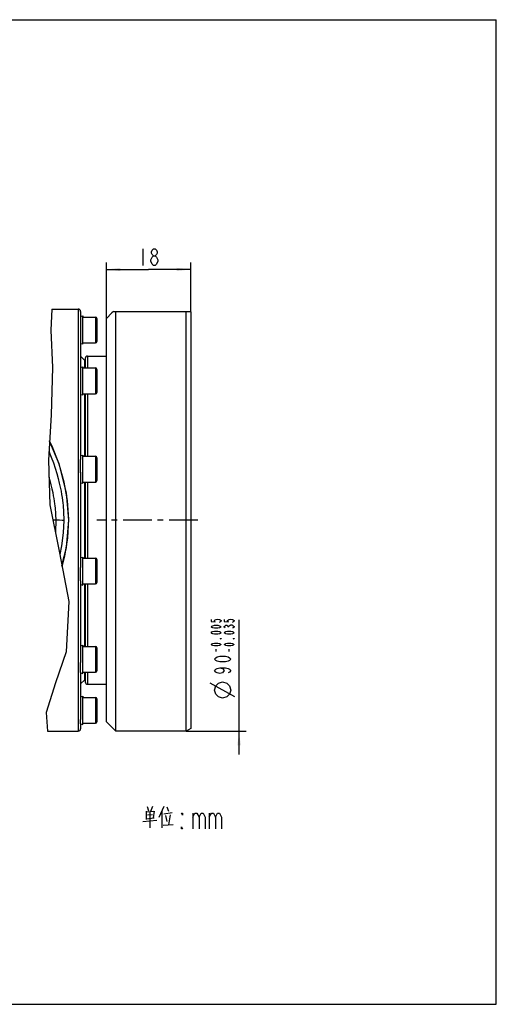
# Model space of a CAD drawing. Header units: millimetres. Extents: x 0 to 297, y 0 to 210.
# Tile 3 of 3: x 195 to 297, y 0 to 210. Entities that reach past the tile are written whole.
import ezdxf

# ---------------------------------------------------------------- set-up
doc = ezdxf.new("R2010")
doc.units = ezdxf.units.MM
doc.header["$LTSCALE"] = 16.335
doc.linetypes.add('CENTER', pattern=[0.6, 0.375, -0.075, 0.075, -0.075])
doc.layers.get('0').update_dxf_attribs({"linetype": 'CONTINUOUS'})
for name, color, linetype in [('304102000211DXF_CONTINUOUS_LINE', 7, 'CONTINUOUS'), ('304102000212DXF_CONTINUOUS_LINE', 7, 'CONTINUOUS'), ('304104000648_DXF_AXIS', 7, 'CONTINUOUS'), ('304104000648DXF_CONTINUOUS_LINE', 7, 'CONTINUOUS'), ('304302000095DXF_CONTINUOUS_LINE', 7, 'CONTINUOUS'), ('501023000061DXF_CONTINUOUS_LINE', 7, 'CONTINUOUS'), ('501023000094DXF_CONTINUOUS_LINE', 7, 'CONTINUOUS'), ('604006000009DXF_CONTINUOUS_LINE', 7, 'CONTINUOUS'), ('末端法兰_DXF_DIMENSION', 7, 'CONTINUOUS'), ('末端法兰_DXF_FORMAT', 7, 'CONTINUOUS'), ('末端法兰_DXF_TEXT', 7, 'CONTINUOUS')]:
    doc.layers.add(name, color=color, linetype=linetype)
doc.styles.get("Standard").update_dxf_attribs({"font": 'txt', "width": 0.7})
doc.dimstyles.new('DIMSTYLE_1', dxfattribs={"dimtxt": 3.5, "dimasz": 3, "dimexe": 1.5, "dimexo": 0, "dimgap": 0.875, "dimtad": 1, "dimdsep": 46, "dimtxsty": 'Standard', "dimblk": '_FILLED', "dimblk1": '_FILLED', "dimblk2": '_FILLED', "dimcen": 0.09, "dimclrt": 5, "dimazin": 2, "dimtp": 0.2, "dimtm": 0.2, "dimtfac": 1, "dimtofl": 0, "dimtmove": 0, "dimatfit": 3, "dimldrblk": '_FILLED', "dimfxl": 0, "dimtolj": 1, "dimarcsym": 0})

# ---------------------------------------------------------------- blocks, each defined once
blk = doc.blocks.new('_FILLED')
at = {"color": 0, "linetype": 'ByBlock'}
blk.add_solid([(0, 0), (-1, 0.117), (-1, -0.117)], dxfattribs=at)
blk = doc.blocks.new('*D1')
at = {"layer": '末端法兰_DXF_DIMENSION', "color": 2, "linetype": 'Continuous', "transparency": 16777216}
for p, q in [((213.88, 146.27), (213.88, 158.23)), ((231.88, 147.69), (231.88, 158.23)), ((213.88, 156.73), (222.88, 156.73)), ((231.88, 156.73), (222.88, 156.73))]:
    blk.add_line(p, q, dxfattribs=at)
at = {"layer": '末端法兰_DXF_DIMENSION', "color": 2, "linetype": 'Continuous', "transparency": 16777216, "xscale": 3, "yscale": 3, "zscale": 3, "rotation": 180}
blk.add_blockref('_FILLED', (213.88, 156.73), dxfattribs=at)
at = {"layer": '末端法兰_DXF_DIMENSION', "color": 2, "linetype": 'Continuous', "transparency": 16777216, "xscale": 3, "yscale": 3, "zscale": 3}
blk.add_blockref('_FILLED', (231.88, 156.73), dxfattribs=at)

msp = doc.modelspace()

# ---------------------------------------------------------------- linework, layer by layer
at = {"color": 2, "linetype": 'Continuous'}
for p, q in [((202.2349, 148.2657), (202.057, 143.7668)), ((202.057, 143.7668), (202.4329, 135.8455)), ((202.4329, 135.8455), (202.1356, 125.7271)), ((202.1356, 125.7271), (201.527, 116.0382)), ((201.527, 116.0382), (201.8225, 106.5456)), ((201.8225, 106.5456), (203.8704, 96.3138)), ((203.8704, 96.3138), (205.8602, 85.9116)), ((205.8602, 85.9116), (205.2815, 75.211)), ((205.2815, 75.211), (203.0609, 68.5948)), ((203.0609, 68.5948), (201.0724, 62.2217)), ((201.0724, 62.2217), (201.3093, 58.2657))]:
    msp.add_line(p, q, dxfattribs=at)
at = {"layer": '304102000211DXF_CONTINUOUS_LINE', "color": 7, "linetype": 'Continuous'}
msp.add_lwpolyline([(204.3885, 93.6051), (205.3665, 97.4263), (205.8826, 103.2554), (205.3945, 109.0941), (203.8374, 115.2779), (201.7846, 120.1392)], dxfattribs=at)
at = {"layer": '304102000212DXF_CONTINUOUS_LINE', "color": 9, "linetype": 'Continuous'}
for p, q in [((203.0977, 103.2657), (202.479, 103.2657)), ((204.3283, 97.785), (203.9419, 95.9399))]:
    msp.add_line(p, q, dxfattribs=at)
at = {"layer": '304102000212DXF_CONTINUOUS_LINE', "color": 7, "linetype": 'Continuous'}
msp.add_lwpolyline([(204.4332, 93.3714), (205.0338, 95.5882), (205.6791, 99.5138), (205.8814, 103.4933), (205.6119, 107.4779), (204.9123, 111.3686), (203.8324, 115.1677), (202.3501, 119.0194), (201.7869, 120.1758)], dxfattribs=at)
at = {"layer": '304102000212DXF_CONTINUOUS_LINE', "color": 9, "linetype": 'Continuous'}
for points in [[(201.6468, 117.9443), (202.1391, 116.7207), (202.5926, 115.4901), (202.9866, 114.3182), (203.3268, 113.2037), (203.6161, 112.1533), (203.858, 111.175), (204.0567, 110.2754), (204.2175, 109.4577), (204.3458, 108.7213), (204.4474, 108.0615), (204.528, 107.4676), (204.5926, 106.9242), (204.6451, 106.4159), (204.6876, 105.9356), (204.7208, 105.4886), (204.7458, 105.0801), (204.7644, 104.7032), (204.7779, 104.3465), (204.7875, 103.9872), (204.7933, 103.6054), (204.7944, 103.1861)], [(201.6391, 112.4377), (201.8437, 111.7149), (202.0813, 110.7888), (202.2784, 109.9382), (202.4397, 109.1657), (202.5704, 108.4704), (202.6756, 107.8481), (202.7607, 107.2885), (202.8305, 106.7772), (202.8887, 106.2995), (202.9374, 105.8487), (202.9773, 105.4295), (203.009, 105.0465), (203.0343, 104.6931), (203.0548, 104.3583), (203.0719, 104.0207), (203.0864, 103.6614), (203.0977, 103.2657)], [(203.0977, 103.2657), (203.0526, 100.7613), (203.0287, 100.5191)], [(204.7944, 103.1861), (204.4563, 103.214), (203.8827, 103.241), (203.0977, 103.2657)], [(204.7944, 103.1861), (204.6765, 100.5495), (204.3283, 97.785)]]:
    msp.add_lwpolyline(points, dxfattribs=at)
at = {"layer": '304104000648_DXF_AXIS', "color": 7, "linetype": 'CENTER'}
msp.add_line((233.3676, 103.2657), (211.8826, 103.2657), dxfattribs=at)
at = {"layer": '304104000648DXF_CONTINUOUS_LINE', "color": 7, "linetype": 'Continuous'}
for p, q in [((213.8826, 146.2657), (215.0826, 147.4657)), ((215.0826, 147.4657), (215.0833, 147.4657)), ((215.3833, 147.7657), (215.0833, 147.4657)), ((215.3833, 147.7657), (231.7474, 147.7657)), ((215.8826, 58.2657), (215.8826, 147.7657)), ((230.8826, 58.2657), (230.8826, 147.7657)), ((231.8826, 147.6877), (231.7474, 147.7657)), ((231.8826, 147.6877), (231.8826, 58.8431)), ((213.8826, 60.2661), (213.8826, 146.2654)), ((213.8826, 60.2658), (215.8826, 58.2657)), ((231.8826, 58.8431), (230.8826, 58.2657)), ((230.8826, 58.2657), (215.8826, 58.2657))]:
    msp.add_line(p, q, dxfattribs=at)
at = {"layer": '304302000095DXF_CONTINUOUS_LINE', "color": 7, "linetype": 'Continuous'}
for p, q in [((202.2349, 148.2657), (207.8826, 148.2657)), ((208.3826, 147.7657), (208.3826, 146.7154)), ((208.3826, 145.7978), (208.3826, 135.7675)), ((208.3826, 138.2157), (209.2826, 137.3157)), ((209.2826, 135.7142), (209.2826, 137.3157)), ((209.3826, 137.7657), (209.3826, 135.7142)), ((209.8826, 138.2657), (213.8826, 138.2657)), ((208.3826, 133.6248), (208.3826, 116.2226)), ((209.2826, 116.8861), (209.2826, 130.2142)), ((209.3826, 130.2142), (209.3826, 116.8861)), ((208.3826, 113.4805), (208.3826, 93.1892)), ((209.2826, 95.1453), (209.2826, 111.3861)), ((209.3826, 111.3861), (209.3826, 95.1453)), ((208.3826, 90.3079), (208.3826, 72.9075)), ((209.2826, 76.3173), (209.2826, 89.6453)), ((209.3826, 89.6453), (209.3826, 76.3173)), ((208.3826, 70.7639), (208.3826, 60.7337)), ((209.2826, 69.2157), (209.2826, 70.8173)), ((209.3826, 70.8173), (209.3826, 68.7657)), ((208.3826, 68.3157), (209.2826, 69.2157)), ((209.8826, 68.2657), (213.8826, 68.2657)), ((208.3826, 59.8161), (208.3826, 58.7657)), ((201.3093, 58.2657), (207.8826, 58.2657))]:
    msp.add_line(p, q, dxfattribs=at)
at = {"layer": '304302000095DXF_CONTINUOUS_LINE', "color": 9, "linetype": 'Continuous'}
for p, q in [((207.8826, 148.2657), (207.8826, 58.2657)), ((209.8826, 138.2657), (209.8826, 135.7142)), ((209.8826, 130.2142), (209.8826, 116.8861)), ((209.8826, 111.3861), (209.8826, 95.1453)), ((209.8826, 89.6453), (209.8826, 76.3173)), ((209.8826, 70.8173), (209.8826, 68.2657))]:
    msp.add_line(p, q, dxfattribs=at)
at = {"layer": '304302000095DXF_CONTINUOUS_LINE', "color": 7, "linetype": 'Continuous'}
for centre, start, end in [((207.8826, 147.7657), 0, 90), ((209.8826, 137.7657), 90, 180), ((209.8826, 68.7657), 180, 270), ((207.8826, 58.7657), 270, 360)]:
    msp.add_arc(centre, 0.5, start, end, dxfattribs=at)
at = {"layer": '501023000061DXF_CONTINUOUS_LINE', "color": 7, "linetype": 'Continuous'}
for p, q in [((208.9295, 146.5846), (211.5826, 146.5846)), ((211.8826, 146.2846), (211.8826, 141.3846)), ((208.9295, 141.0846), (211.5826, 141.0846)), ((208.9295, 135.7142), (211.5826, 135.7142)), ((211.8826, 135.4142), (211.8826, 130.5142)), ((208.9295, 130.2142), (211.5826, 130.2142)), ((208.9295, 116.8861), (211.5826, 116.8861)), ((211.8826, 116.5861), (211.8826, 111.6861)), ((208.9295, 111.3861), (211.5826, 111.3861)), ((208.9295, 95.1453), (211.5826, 95.1453)), ((211.8826, 94.8453), (211.8826, 89.9453)), ((208.9295, 89.6453), (211.5826, 89.6453)), ((208.9295, 76.3173), (211.5826, 76.3173)), ((211.8826, 76.0173), (211.8826, 71.1173)), ((208.9295, 70.8173), (211.5826, 70.8173)), ((208.9295, 65.4469), (211.5826, 65.4469)), ((211.8826, 65.1469), (211.8826, 60.2469)), ((208.9295, 59.9469), (211.5826, 59.9469))]:
    msp.add_line(p, q, dxfattribs=at)
at = {"layer": '501023000061DXF_CONTINUOUS_LINE', "color": 9, "linetype": 'Continuous'}
for p, q in [((211.5826, 146.5846), (211.5826, 141.0846)), ((211.5826, 135.7142), (211.5826, 130.2142)), ((211.5826, 116.8861), (211.5826, 111.3861)), ((211.5826, 95.1453), (211.5826, 89.6453)), ((211.5826, 76.3173), (211.5826, 70.8173)), ((211.5826, 65.4469), (211.5826, 59.9469))]:
    msp.add_line(p, q, dxfattribs=at)
at = {"layer": '501023000061DXF_CONTINUOUS_LINE', "color": 7, "linetype": 'Continuous'}
for centre, start, end in [((211.5826, 146.2846), 0, 90), ((211.5826, 141.3846), 270, 360), ((211.5826, 135.4142), 0, 90), ((211.5826, 130.5142), 270, 360), ((211.5826, 116.5861), 0, 90), ((211.5826, 111.6861), 270, 360), ((211.5826, 94.8453), 0, 90), ((211.5826, 89.9453), 270, 360), ((211.5826, 76.0173), 0, 90), ((211.5826, 71.1173), 270, 360), ((211.5826, 65.1469), 0, 90), ((211.5826, 60.2469), 270, 360)]:
    msp.add_arc(centre, 0.3, start, end, dxfattribs=at)
at = {"layer": '501023000094DXF_CONTINUOUS_LINE', "color": 2, "linetype": 'Continuous'}
for p, q in [((209.3826, 130.0413), (209.2826, 130.0413)), ((209.3826, 128.0413), (209.2826, 128.0413)), ((209.3826, 121.4884), (209.2826, 121.4884)), ((209.3826, 119.4884), (209.2826, 119.4884)), ((209.3826, 110.3135), (209.2826, 110.3135)), ((209.3826, 108.3135), (209.2826, 108.3135)), ((209.3826, 98.2179), (209.2826, 98.2179)), ((209.3826, 96.2179), (209.2826, 96.2179)), ((209.3826, 87.0431), (209.2826, 87.0431)), ((209.3826, 85.0431), (209.2826, 85.0431)), ((209.3826, 78.4902), (209.2826, 78.4902)), ((209.3826, 76.4902), (209.2826, 76.4902))]:
    msp.add_line(p, q, dxfattribs=at)
at = {"layer": '501023000094DXF_CONTINUOUS_LINE', "color": 7, "linetype": 'Continuous'}
for p, q in [((209.2826, 127.5413), (209.3826, 127.5413)), ((209.2826, 121.9884), (209.3826, 121.9884)), ((209.2826, 118.9884), (209.3826, 118.9884)), ((209.2826, 110.8135), (209.3826, 110.8135)), ((209.2826, 107.8135), (209.3826, 107.8135)), ((209.2826, 98.7179), (209.3826, 98.7179)), ((209.2826, 95.7179), (209.3826, 95.7179)), ((209.2826, 87.5431), (209.3826, 87.5431)), ((209.2826, 84.5431), (209.3826, 84.5431)), ((209.2826, 78.9902), (209.3826, 78.9902))]:
    msp.add_line(p, q, dxfattribs=at)
at = {"layer": '604006000009DXF_CONTINUOUS_LINE', "color": 7, "linetype": 'Continuous'}
for p, q in [((208.3826, 146.7154), (208.8682, 146.8346)), ((208.3826, 146.7154), (208.3826, 145.7978)), ((208.8682, 140.8346), (208.8682, 146.8346)), ((208.8682, 146.8346), (208.9295, 146.5846)), ((208.3826, 140.9538), (208.8682, 140.8346)), ((208.8682, 140.8346), (208.9295, 141.0846)), ((208.3826, 135.845), (208.8682, 135.9642)), ((208.3826, 135.7675), (208.3826, 133.6248)), ((208.8682, 129.9642), (208.8682, 135.9642)), ((208.8682, 135.9642), (208.9295, 135.7142)), ((208.8682, 129.9642), (208.9295, 130.2142)), ((208.3826, 130.0834), (208.8682, 129.9642)), ((208.3826, 117.0169), (208.8682, 117.1361)), ((208.3826, 113.3478), (208.3826, 116.2226)), ((208.8682, 111.1361), (208.8682, 117.1361)), ((208.8682, 117.1361), (208.9295, 116.8861)), ((208.8682, 111.1361), (208.9295, 111.3861)), ((208.3826, 111.2553), (208.8682, 111.1361)), ((208.3826, 95.2761), (208.8682, 95.3953)), ((208.8682, 95.3953), (208.9295, 95.1453)), ((208.8682, 89.3953), (208.8682, 95.3953)), ((208.3826, 90.3079), (208.3826, 93.1892)), ((208.3826, 89.5145), (208.8682, 89.3953)), ((208.8682, 89.3953), (208.9295, 89.6453)), ((208.3826, 76.4481), (208.8682, 76.5673)), ((208.8682, 76.5673), (208.9295, 76.3173)), ((208.8682, 70.5673), (208.8682, 76.5673)), ((208.3826, 70.7639), (208.3826, 72.9075)), ((208.3826, 70.6865), (208.8682, 70.5673)), ((208.8682, 70.5673), (208.9295, 70.8173)), ((208.3826, 65.5777), (208.8682, 65.6969)), ((208.8682, 65.6969), (208.9295, 65.4469)), ((208.8682, 59.6969), (208.8682, 65.6969)), ((208.3826, 59.8161), (208.3826, 60.7337)), ((208.3826, 59.8161), (208.8682, 59.6969)), ((208.8682, 59.6969), (208.9295, 59.9469))]:
    msp.add_line(p, q, dxfattribs=at)
at = {"layer": '末端法兰_DXF_DIMENSION', "color": 5, "linetype": 'Continuous'}
for p, q in [((221.6576, 161.1012), (221.6576, 157.6012)), ((223.9545, 157.6012), (223.6482, 157.8929)), ((239.8942, 80.4382), (239.8942, 80.5957)), ((237.2692, 75.2407), (237.2692, 75.7132)), ((240.0692, 75.2407), (240.0692, 75.7132)), ((241.2942, 65.5719), (236.0442, 68.4886))]:
    msp.add_line(p, q, dxfattribs=at)
at = {"layer": '末端法兰_DXF_DIMENSION', "color": 2, "linetype": 'Continuous'}
for p, q in [((242.1692, 53.2657), (242.1692, 81.9907)), ((230.8826, 58.2657), (243.6692, 58.2657))]:
    msp.add_line(p, q, dxfattribs=at)
at = {"layer": '末端法兰_DXF_DIMENSION', "color": 5, "linetype": 'Continuous'}
for points in [[(223.342, 158.7679), (223.6482, 159.3512), (223.9545, 159.6429), (224.2607, 159.6429), (224.567, 159.3512)], [(223.9545, 159.6429), (223.6482, 159.9345), (223.4951, 160.2262), (223.4951, 160.5179), (223.6482, 160.8096), (223.9545, 161.1012), (224.2607, 161.1012), (224.567, 160.8096), (224.7201, 160.5179), (224.7201, 160.2262), (224.567, 159.9345), (224.2607, 159.6429)], [(223.6482, 157.8929), (223.342, 158.4762), (223.342, 158.7679)], [(224.8732, 158.4762), (224.567, 157.8929), (224.2607, 157.6012), (223.9545, 157.6012)], [(224.567, 159.3512), (224.8732, 158.7679), (224.8732, 158.4762)], [(236.2192, 82.0919), (236.2192, 81.6194), (237.0942, 81.5407), (236.9192, 81.6982), (236.9192, 81.8557), (237.0942, 82.0132), (237.2692, 82.0919), (237.6192, 82.1707), (237.9692, 82.0919), (238.1442, 82.0132), (238.3192, 81.8557), (238.3192, 81.6982), (238.1442, 81.5407), (237.9692, 81.4619)], [(239.0192, 82.0919), (239.0192, 81.6194), (239.8942, 81.5407), (239.7192, 81.6982), (239.7192, 81.8557), (239.8942, 82.0132), (240.0692, 82.0919), (240.4192, 82.1707), (240.7692, 82.0919), (240.9442, 82.0132), (241.1192, 81.8557), (241.1192, 81.6982), (240.9442, 81.5407), (240.7692, 81.4619)], [(238.3192, 80.5169), (238.1442, 80.3594), (237.9692, 80.2807), (237.6192, 80.2019), (236.9192, 80.2019), (236.5692, 80.2807), (236.3942, 80.3594), (236.2192, 80.5169), (236.3942, 80.6744), (236.5692, 80.7532), (236.9192, 80.8319), (237.6192, 80.8319), (237.9692, 80.7532), (238.1442, 80.6744), (238.3192, 80.5169)], [(239.1942, 80.2807), (239.0192, 80.4382), (239.0192, 80.5957), (239.1942, 80.7532), (239.3692, 80.8319), (239.5442, 80.8319), (239.7192, 80.7532), (239.8942, 80.5957), (240.0692, 80.7532), (240.2442, 80.8319), (240.4192, 80.9107), (240.5942, 80.9107), (240.7692, 80.8319), (240.9442, 80.7532), (241.1192, 80.5957), (241.1192, 80.4382), (240.9442, 80.2807), (240.7692, 80.2019)], [(238.3192, 79.2569), (238.1442, 79.0994), (237.9692, 79.0207), (237.6192, 78.9419), (236.9192, 78.9419), (236.5692, 79.0207), (236.3942, 79.0994), (236.2192, 79.2569), (236.3942, 79.4144), (236.5692, 79.4932), (236.9192, 79.5719), (237.6192, 79.5719), (237.9692, 79.4932), (238.1442, 79.4144), (238.3192, 79.2569)], [(238.3192, 77.9969), (238.3192, 77.9182), (238.1442, 77.9182), (238.3192, 77.9969)], [(241.1192, 79.2569), (240.9442, 79.0994), (240.7692, 79.0207), (240.4192, 78.9419), (239.7192, 78.9419), (239.3692, 79.0207), (239.1942, 79.0994), (239.0192, 79.2569), (239.1942, 79.4144), (239.3692, 79.4932), (239.7192, 79.5719), (240.4192, 79.5719), (240.7692, 79.4932), (240.9442, 79.4144), (241.1192, 79.2569)], [(241.1192, 77.9969), (241.1192, 77.9182), (240.9442, 77.9182), (241.1192, 77.9969)], [(238.3192, 76.7369), (238.1442, 76.5794), (237.9692, 76.5007), (237.6192, 76.4219), (236.9192, 76.4219), (236.5692, 76.5007), (236.3942, 76.5794), (236.2192, 76.7369), (236.3942, 76.8944), (236.5692, 76.9732), (236.9192, 77.0519), (237.6192, 77.0519), (237.9692, 76.9732), (238.1442, 76.8944), (238.3192, 76.7369)], [(241.1192, 76.7369), (240.9442, 76.5794), (240.7692, 76.5007), (240.4192, 76.4219), (239.7192, 76.4219), (239.3692, 76.5007), (239.1942, 76.5794), (239.0192, 76.7369), (239.1942, 76.8944), (239.3692, 76.9732), (239.7192, 77.0519), (240.4192, 77.0519), (240.7692, 76.9732), (240.9442, 76.8944), (241.1192, 76.7369)], [(240.4192, 73.6219), (240.1275, 73.3157), (239.8359, 73.1625), (239.2525, 73.0094), (238.0859, 73.0094), (237.5025, 73.1625), (237.2109, 73.3157), (236.9192, 73.6219), (237.2109, 73.9282), (237.5025, 74.0813), (238.0859, 74.2344), (239.2525, 74.2344), (239.8359, 74.0813), (240.1275, 73.9282), (240.4192, 73.6219)], [(238.0859, 71.7844), (238.6692, 71.6313), (238.9609, 71.1719), (238.6692, 70.7125), (238.0859, 70.5594), (237.5025, 70.7125), (237.2109, 70.8657), (236.9192, 71.1719), (237.2109, 71.4782), (237.5025, 71.6313), (238.0859, 71.7844), (239.2525, 71.7844), (239.8359, 71.6313), (240.1275, 71.4782), (240.4192, 71.1719), (240.1275, 70.8657), (239.8359, 70.7125)], [(238.6692, 65.2803), (237.7942, 65.5719), (237.2109, 66.1552), (236.9192, 67.0303), (237.2109, 67.9053), (237.7942, 68.4886), (238.6692, 68.7802), (239.5442, 68.4886), (240.1275, 67.9053), (240.4192, 67.0303), (240.1275, 66.1552), (239.5442, 65.5719), (238.6692, 65.2803)]]:
    msp.add_lwpolyline(points, dxfattribs=at)
at = {"layer": '末端法兰_DXF_DIMENSION', "color": 2, "linetype": 'Continuous'}
msp.add_solid([(242.1692, 58.2657), (242.5192, 55.2657), (241.8192, 55.2657)], dxfattribs=at)
at = {"layer": '末端法兰_DXF_FORMAT', "color": 7, "linetype": 'Continuous'}
for p, q in [((0, 210), (297, 210)), ((297, 0), (297, 210)), ((0, 0), (297, 0))]:
    msp.add_line(p, q, dxfattribs=at)
at = {"layer": '末端法兰_DXF_TEXT', "color": 5, "linetype": 'Continuous'}
for p, q in [((222.5537, 42.1699), (222.887, 41.2828)), ((223.7203, 42.1699), (223.3036, 41.1215)), ((226.137, 42.1699), (225.0537, 39.8312)), ((226.8037, 42.0892), (227.137, 41.2021)), ((222.387, 41.2021), (222.387, 39.4279)), ((223.9703, 41.1215), (222.387, 40.9602)), ((222.637, 40.3957), (223.7203, 40.4763)), ((223.2203, 37.6537), (223.2203, 41.0408)), ((224.0537, 41.2021), (223.887, 39.7505)), ((225.7203, 41.2021), (225.7203, 37.6537)), ((226.137, 40.6376), (227.887, 40.8795)), ((226.4703, 40.2344), (226.8037, 39.0247)), ((227.4703, 40.3957), (227.137, 38.2989)), ((232.3245, 40.7451), (232.3245, 37.4118)), ((235.8245, 40.7451), (235.8245, 37.4118)), ((221.637, 39.0247), (224.637, 39.2666)), ((222.387, 39.5892), (224.0537, 39.7505)), ((225.9703, 38.2182), (228.137, 38.3795))]:
    msp.add_line(p, q, dxfattribs=at)
for points in [[(230.137, 40.7451), (230.137, 40.3285), (229.9182, 40.7451), (230.137, 40.7451)], [(232.3245, 39.9118), (232.762, 40.7451), (233.1995, 40.7451), (233.637, 39.9118), (233.637, 37.4118)], [(233.637, 39.9118), (234.0745, 40.7451), (234.512, 40.7451), (234.9495, 39.9118), (234.9495, 37.4118)], [(235.8245, 39.9118), (236.262, 40.7451), (236.6995, 40.7451), (237.137, 39.9118), (237.137, 37.4118)], [(237.137, 39.9118), (237.5745, 40.7451), (238.012, 40.7451), (238.4495, 39.9118), (238.4495, 37.4118)], [(230.137, 37.4118), (229.9182, 37.4118), (229.9182, 37.8285), (230.137, 37.4118)]]:
    msp.add_lwpolyline(points, dxfattribs=at)

# ---------------------------------------------------------------- dimensions: what is measured, and where the dimension line sits
at = {"layer": '末端法兰_DXF_DIMENSION', "color": 2, "linetype": 'Continuous'}
dim = msp.add_linear_dim(base=(231.8826, 156.7262), p1=(213.8826, 146.2657), p2=(231.8826, 147.6877), dimstyle='DIMSTYLE_1', dxfattribs=at)
dim.commit()
dim.dimension.update_dxf_attribs({"geometry": '*D1', "text_midpoint": (220.4326, 156.7262), "dimtype": 160})

doc.saveas('drawing.dxf')
